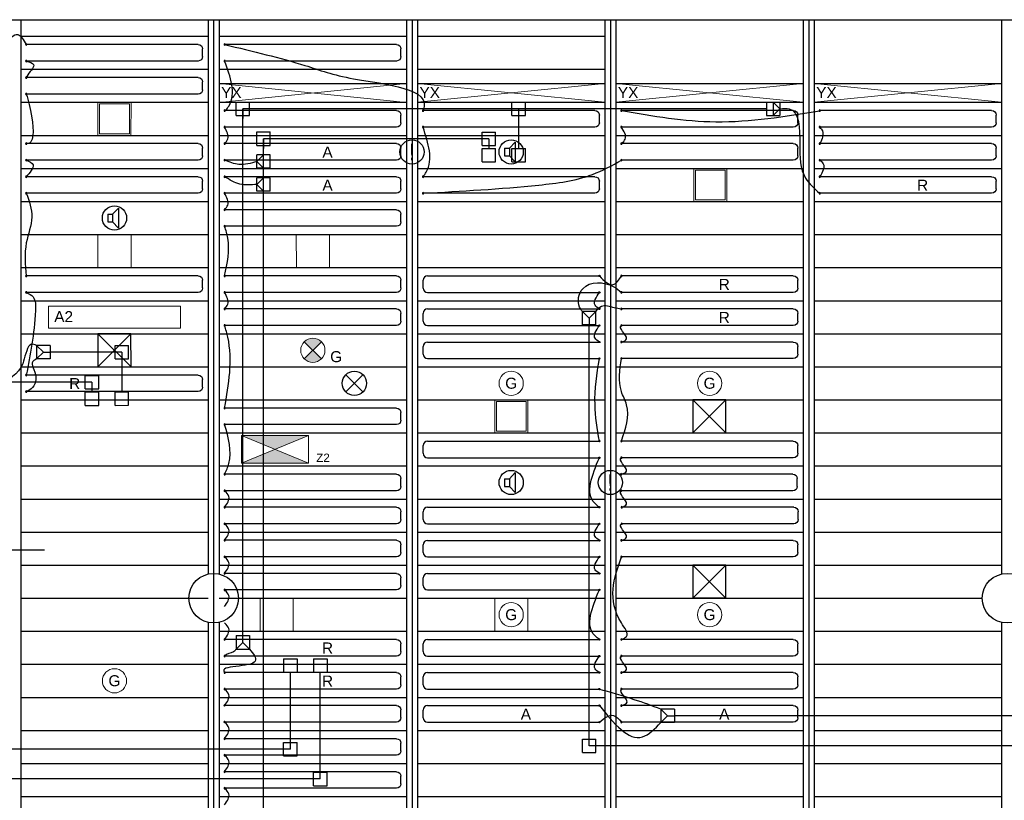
# Model space of a CAD drawing. Extents: x 7383 to 472120, y -558079 to -203000.
# Tile 13 of 29: x 230170 to 239105, y -275340 to -268256. Entities that reach past the tile are written whole.
import ezdxf

# ---------------------------------------------------------------- set-up
doc = ezdxf.new("R2010")
doc.units = 0
doc.header["$LTSCALE"] = 25
for name, color, linetype in [('0010CL', 2, 'CONTINUOUS'), ('KP-bandraster', 5, 'CONTINUOUS'), ('KP-GKW-CV', 8, 'CONTINUOUS'), ('KP-koppelingen', 6, 'CONTINUOUS'), ('KP-leidingen(aanvoer)', 5, 'CONTINUOUS'), ('KP-leidingen(retour)', 1, 'CONTINUOUS'), ('KP-Lucht aanvoer', 6, 'CONTINUOUS'), ('KP-Melders', 3, 'CONTINUOUS'), ('KP-Oppervlak', 3, 'CONTINUOUS'), ('KP-panelen', 1, 'CONTINUOUS'), ('KP-registers', 4, 'CONTINUOUS'), ('KP-slangen', 7, 'CONTINUOUS'), ('KP-tekst', 7, 'CONTINUOUS')]:
    doc.layers.add(name, color=color, linetype=linetype)
doc.layers.add('KP-Lucht retour', color=3, linetype='CONTINUOUS', lineweight=18)
doc.layers.add('KP-Verlichting', color=2, linetype='CONTINUOUS', lineweight=18)
doc.styles.add('arial', font='ARIAL.TTF')

# ---------------------------------------------------------------- blocks, each defined once
blk = doc.blocks.new('A$C54D27FF2')
at = {"layer": 'KP-Verlichting', "linetype": 'Continuous'}
h = blk.add_hatch(color=256, dxfattribs=at)
h.paths.add_polyline_path([(545.3, 275.7), (850, 150), (1154.7, 275.7)])
h.paths.add_polyline_path([(1154.7, 24.3), (850, 150), (545.3, 24.3)])
for p, q in [((545.3, 275.7), (1154.7, 275.7)), ((545.3, 24.3), (545.3, 275.7)), ((545.3, 24.3), (1154.7, 275.7)), ((545.3, 275.7), (1154.7, 24.3)), ((1154.7, 275.7), (1154.7, 24.3)), ((1154.7, 24.3), (545.3, 24.3))]:
    blk.add_line(p, q, dxfattribs=at)
at = {"layer": 'KP-Verlichting', "linetype": 'Continuous', "insert": (1285.6, 74.7), "char_height": 75, "attachment_point": 5, "style": 'arial'}
blk.add_mtext('\\A1;Z2', dxfattribs=at)
blk = doc.blocks.new('Register A')
at = {"layer": 'KP-registers', "linetype": 'Continuous'}
for p, q in [((50, 115), (50, 185)), ((90, 225), (1644, 225)), ((90, 75), (1644, 75))]:
    blk.add_line(p, q, dxfattribs=at)
for centre in [(1650, 225), (1650, 75)]:
    blk.add_circle(centre, 6, dxfattribs=at)
for centre, start, end in [((90, 185), 90, 180), ((90, 115), 180, 270)]:
    blk.add_arc(centre, 40, start, end, dxfattribs=at)

msp = doc.modelspace()

# ---------------------------------------------------------------- hatches: boundary and pattern name
at = {"layer": 'KP-Verlichting', "linetype": 'Continuous'}
h = msp.add_hatch(color=256, dxfattribs=at)
h.paths.add_polyline_path([(232752.4, -271177.9), (232830.2, -271255.7), (232908, -271177.9, 0.414214)])
h.paths.add_polyline_path([(232752.4, -271333.5, 0.414214), (232908, -271333.5), (232830.2, -271255.7)])

# ---------------------------------------------------------------- linework, layer by layer
at = {"layer": '0010CL', "linetype": 'Continuous'}
for p, q in [((231930.2, -268255.8), (231930.2, -280047.7)), ((233730.2, -268255.8), (233730.2, -279697.9)), ((235530.2, -268255.8), (235530.2, -279320.3)), ((237330.2, -268255.8), (237330.2, -278861.3))]:
    msp.add_line(p, q, dxfattribs=at)
at = {"layer": 'KP-bandraster', "linetype": 'Continuous'}
for p, q in [((230180.2, -268255.8), (230180.2, -280310.5)), ((231880.2, -268255.8), (231880.2, -273286.3)), ((231980.2, -268255.8), (231980.2, -273286.3)), ((233680.2, -268255.8), (233680.2, -279707.6)), ((233780.2, -268255.8), (233780.2, -279687.4)), ((235480.2, -268255.8), (235480.2, -279330.8)), ((235580.2, -268255.8), (235580.2, -279307.6)), ((237280.2, -268255.8), (237280.2, -278874)), ((237380.2, -268255.8), (237380.2, -278847.7)), ((239080.2, -268255.8), (239080.2, -273286.3)), ((231880.2, -273725.1), (231880.2, -279359.3)), ((231980.2, -273725.1), (231980.2, -279359.3)), ((239080.2, -273725.1), (239080.2, -277689.7))]:
    msp.add_line(p, q, dxfattribs=at)
for centre in [(231930.2, -273505.7), (239130.2, -273505.7)]:
    msp.add_circle(centre, 225, dxfattribs=at)
at = {"layer": 'KP-koppelingen', "linetype": 'Continuous'}
for p, q in [((232135.2, -269124.6), (232135.2, -269003)), ((232135.2, -269003), (232256.8, -269003)), ((232256.8, -269124.6), (232256.8, -269003)), ((234637, -269124.9), (234637, -269003.2)), ((234637, -269003.2), (234758.7, -269003.2)), ((234758.7, -269124.9), (234758.7, -269003.2)), ((236945.9, -269003.2), (236945.9, -269124.9)), ((236945.9, -269003.2), (237067.6, -269003.2)), ((237006.7, -269003.2), (237006.7, -269124.9)), ((237067.6, -269064.1), (237006.7, -269003.2)), ((237067.6, -269003.2), (237067.6, -269124.9)), ((237006.7, -269124.9), (237067.6, -269064.1)), ((232135.2, -269124.6), (232256.8, -269124.6)), ((234637, -269124.9), (234758.7, -269124.9)), ((236945.9, -269124.9), (237067.6, -269124.9)), ((232322.4, -269396.4), (232322.4, -269274.8)), ((232322.4, -269274.8), (232444, -269274.8)), ((232444, -269396.4), (232444, -269274.8)), ((234365.3, -269396.6), (234365.3, -269275)), ((234365.3, -269275), (234486.9, -269275)), ((234486.9, -269396.6), (234486.9, -269275)), ((232322.4, -269396.4), (232444, -269396.4)), ((234365.3, -269396.6), (234486.9, -269396.6)), ((234365.3, -269547), (234365.3, -269425.4)), ((234365.3, -269425.4), (234486.9, -269425.4)), ((234487, -269547), (234486.9, -269425.4)), ((234637.1, -269425.4), (234758.7, -269425.3)), ((234637.1, -269547), (234637.1, -269425.4)), ((234758.7, -269547), (234758.7, -269425.3)), ((232444, -269481.9), (232322.4, -269481.9)), ((232322.4, -269603.6), (232322.4, -269481.9)), ((232383.2, -269481.9), (232322.4, -269542.7)), ((232322.4, -269542.7), (232383.2, -269603.6)), ((232383.2, -269603.6), (232383.2, -269481.9)), ((232444, -269603.6), (232444, -269481.9)), ((234365.3, -269547), (234487, -269547)), ((234637.1, -269547), (234758.7, -269547)), ((232444, -269603.6), (232322.4, -269603.6)), ((232444, -269690.3), (232322.4, -269690.3)), ((232322.4, -269812), (232322.4, -269690.3)), ((232383.2, -269690.3), (232322.4, -269751.2)), ((232383.2, -269812), (232383.2, -269690.3)), ((232444, -269812), (232444, -269690.3)), ((232322.4, -269751.2), (232383.2, -269812)), ((232444, -269812), (232322.4, -269812)), ((235276.1, -271025.4), (235276.5, -270903.7)), ((235398.2, -270904.1), (235276.5, -270903.7)), ((235276.5, -270903.7), (235337.2, -270964.7)), ((235337.2, -270964.7), (235337, -271025.6)), ((235337.2, -270964.7), (235398.2, -270904.1)), ((235397.8, -271025.8), (235398.2, -270904.1)), ((235397.8, -271025.8), (235276.1, -271025.4)), ((230445.5, -271211.7), (230323.8, -271211.6)), ((230323.8, -271211.6), (230323.8, -271333.2)), ((230384.6, -271272.4), (230323.8, -271211.6)), ((230445.5, -271211.7), (230445.4, -271333.3)), ((231037, -271333.4), (231037, -271211.8)), ((231037, -271211.8), (231158.7, -271211.8)), ((231158.7, -271333.4), (231158.7, -271211.8)), ((230323.7, -271333.2), (230384.6, -271272.4)), ((230445.4, -271333.3), (230323.8, -271333.2)), ((230384.6, -271272.4), (230445.4, -271272.5)), ((231037, -271333.4), (231158.7, -271333.4)), ((230765.3, -271605.2), (230765.3, -271483.5)), ((230765.3, -271483.5), (230886.9, -271483.6)), ((230886.9, -271605.2), (230886.9, -271483.6)), ((230765.3, -271605.2), (230886.9, -271605.2)), ((230765.3, -271755.6), (230765.3, -271633.9)), ((230765.3, -271633.9), (230886.9, -271633.9)), ((230887, -271755.6), (230886.9, -271633.9)), ((231037.1, -271755.6), (231037.1, -271633.9)), ((231037.1, -271633.9), (231158.7, -271633.9)), ((231158.7, -271755.5), (231158.7, -271633.9)), ((230765.3, -271755.6), (230887, -271755.6)), ((231037.1, -271755.6), (231158.7, -271755.5)), ((232135.2, -273845.6), (232135.1, -273967.2)), ((232135.2, -273845.6), (232256.8, -273845.7)), ((232196, -273906.5), (232196, -273845.7)), ((232256.8, -273845.7), (232256.7, -273967.3)), ((232196, -273906.5), (232135.1, -273967.2)), ((232256.7, -273967.3), (232196, -273906.5)), ((232135.1, -273967.2), (232256.7, -273967.3)), ((232565.3, -274055.9), (232687, -274055.9)), ((232565.3, -274055.9), (232565.3, -274177.5)), ((232687, -274055.9), (232686.9, -274177.5)), ((232837.1, -274055.9), (232958.7, -274055.9)), ((232837.1, -274055.9), (232837.1, -274177.5)), ((232958.7, -274055.9), (232958.7, -274177.5)), ((232565.3, -274177.5), (232686.9, -274177.5)), ((232837.1, -274177.5), (232958.7, -274177.5)), ((235989.1, -274512.4), (235988.9, -274634)), ((236110.7, -274512.6), (235989.1, -274512.4)), ((236049.8, -274573.3), (235989.1, -274512.4)), ((236110.7, -274512.6), (236110.5, -274634.2)), ((235988.9, -274634), (236049.8, -274573.3)), ((236110.5, -274634.2), (235988.9, -274634)), ((236049.8, -274573.3), (236110.6, -274573.4)), ((232565.3, -274935.6), (232565.3, -274814)), ((232565.3, -274814), (232686.9, -274814)), ((232686.9, -274935.6), (232686.9, -274814)), ((235276.1, -274905.9), (235276.1, -274784.3)), ((235276.1, -274784.3), (235397.8, -274784.3)), ((235397.8, -274905.9), (235397.8, -274784.3)), ((235276.1, -274905.9), (235397.8, -274905.9)), ((232565.3, -274935.6), (232686.9, -274935.6)), ((232837, -275207.4), (232837, -275085.8)), ((232837, -275085.8), (232958.7, -275085.8)), ((232958.7, -275207.4), (232958.7, -275085.8)), ((232837, -275207.4), (232958.7, -275207.4))]:
    msp.add_line(p, q, dxfattribs=at)
at = {"layer": 'KP-leidingen(aanvoer)', "linetype": 'Continuous'}
for p, q in [((232196, -269063.8), (232196, -269153.4)), ((234426.1, -269335.8), (232383.2, -269335.6)), ((232383.2, -277195.9), (232383.2, -269335.6)), ((232383.2, -269335.6), (232383.2, -269425.1)), ((234426.1, -269335.8), (234426.1, -269425.4)), ((230826.1, -271544.4), (229854.1, -271544.3)), ((230826.1, -271544.4), (230826.1, -271633.9)), ((230396, -273070.5), (228558.3, -273070.3)), ((232626, -274874.8), (232626.1, -274177.5)), ((239769.3, -274573.8), (236110.6, -274573.4)), ((232626, -274874.8), (227949.8, -274874.3))]:
    msp.add_line(p, q, dxfattribs=at)
at = {"layer": 'KP-leidingen(retour)', "linetype": 'Continuous'}
for p, q in [((236945.9, -269064), (232196, -269063.8)), ((232196, -273845.7), (232196, -269063.8)), ((234697.8, -269064.1), (234697.9, -269425.3)), ((235337, -274845.1), (235337, -271025.6)), ((231097.8, -271272.6), (230445.4, -271272.6)), ((231097.8, -271272.6), (231097.9, -271633.9)), ((232897.8, -275146.6), (232897.9, -274177.5)), ((240041, -274845.6), (235337, -274845.1)), ((232897.8, -275146.6), (228137, -275146.1))]:
    msp.add_line(p, q, dxfattribs=at)
at = {"layer": 'KP-Lucht aanvoer', "linetype": 'Continuous'}
for p, q in [((230880.3, -271105.7), (230880.1, -271405.7)), ((230880.1, -271405.7), (231180, -271105.7)), ((231180, -271105.7), (230880.3, -271105.7)), ((230880.3, -271105.7), (231180.1, -271405.7)), ((231180.1, -271405.7), (231180, -271105.7)), ((230880.1, -271405.7), (231180.1, -271405.7)), ((236278.7, -271705.7), (236278.5, -272005.7)), ((236278.5, -272005.7), (236578.4, -271705.7)), ((236578.4, -271705.7), (236278.7, -271705.7)), ((236278.7, -271705.7), (236578.5, -272005.7)), ((236578.5, -272005.7), (236578.4, -271705.7)), ((236278.5, -272005.7), (236578.5, -272005.7)), ((236278.5, -273205.7), (236278.4, -273505.7)), ((236278.4, -273505.7), (236578.2, -273205.7)), ((236578.2, -273205.7), (236278.5, -273205.7)), ((236278.5, -273205.7), (236578.4, -273505.7)), ((236578.4, -273505.7), (236578.2, -273205.7)), ((236578.2, -273505.7), (236278.5, -273505.7))]:
    msp.add_line(p, q, dxfattribs=at)
at = {"layer": 'KP-Lucht retour', "linetype": 'Continuous'}
for p, q in [((230880.2, -269005.7), (231180.2, -269005.7)), ((230880.3, -269305.7), (230880.2, -269005.7)), ((230895.3, -269290.7), (230895.2, -269020.7)), ((230895.2, -269020.7), (231165.2, -269020.7)), ((231165.2, -269020.7), (231165, -269290.7)), ((231180.2, -269005.7), (231180, -269305.7)), ((230895.3, -269290.7), (231165, -269290.7)), ((231180, -269305.7), (230880.3, -269305.7)), ((236286.3, -269606.7), (236586.3, -269606.7)), ((236286.5, -269906.7), (236286.3, -269606.7)), ((236301.3, -269621.7), (236571.3, -269621.7)), ((236301.5, -269891.7), (236301.3, -269621.7)), ((236571.3, -269621.7), (236571.2, -269891.7)), ((236586.3, -269606.7), (236586.2, -269906.7)), ((236586.2, -269906.7), (236286.5, -269906.7)), ((236301.5, -269891.7), (236571.2, -269891.7)), ((230880.5, -270205.6, -2350), (231180.5, -270205.6, -2350)), ((230880.6, -270505.6, -2350), (230880.5, -270205.6, -2350)), ((231180.5, -270205.6, -2350), (231180.3, -270505.6, -2350)), ((232680.3, -270205.6, -2350), (232980.3, -270205.6, -2350)), ((232680.5, -270505.6, -2350), (232680.3, -270205.6, -2350)), ((232980.3, -270205.6, -2350), (232980.2, -270505.6, -2350)), ((231180.3, -270505.6, -2350), (230880.6, -270505.6, -2350)), ((232980.2, -270505.6, -2350), (232680.5, -270505.6, -2350)), ((234480.5, -271705.6, -2350), (234780.5, -271705.6, -2350)), ((234480.7, -272005.6, -2350), (234480.5, -271705.6, -2350)), ((234780.5, -271705.6, -2350), (234780.4, -272005.6, -2350)), ((234495.6, -271720.6, -2350), (234765.5, -271720.6, -2350)), ((234495.7, -271990.6, -2350), (234495.6, -271720.6, -2350)), ((234765.5, -271720.6, -2350), (234765.4, -271990.6, -2350)), ((234780.4, -272005.6, -2350), (234480.7, -272005.6, -2350)), ((234495.7, -271990.6, -2350), (234765.4, -271990.6, -2350)), ((232351.5, -273505.7, -2350), (232651.5, -273505.7, -2350)), ((232351.6, -273805.7, -2350), (232351.5, -273505.7, -2350)), ((232651.5, -273505.7, -2350), (232651.3, -273805.7, -2350)), ((234480.3, -273505.7, -2350), (234780.3, -273505.7, -2350)), ((234480.4, -273805.7, -2350), (234480.3, -273505.7, -2350)), ((234780.3, -273505.7, -2350), (234780.1, -273805.7, -2350)), ((232651.3, -273805.7, -2350), (232351.6, -273805.7, -2350)), ((234780.1, -273805.7, -2350), (234480.4, -273805.7, -2350))]:
    msp.add_line(p, q, dxfattribs=at)
at = {"layer": 'KP-Melders', "linetype": 'Continuous'}
for p, q in [((234613.3, -269421.3), (234665.4, -269365.9)), ((234665.4, -269365.9), (234665.4, -269546.6)), ((234570.3, -269421.3), (234613.3, -269421.3)), ((234570.3, -269421.3), (234570.3, -269491.3)), ((234613.3, -269421.3), (234613.3, -269491.3)), ((234570.3, -269491.3), (234613.3, -269491.3)), ((234570.3, -269491.3), (234613.3, -269491.3)), ((234613.3, -269491.3), (234665.4, -269546.6)), ((231013.3, -270021.3), (231065.4, -269965.9)), ((231065.4, -269965.9), (231065.4, -270146.6)), ((230970.3, -270021.3), (231013.3, -270021.3)), ((230970.3, -270021.3), (230970.3, -270091.3)), ((230970.3, -270091.3), (231013.3, -270091.3)), ((230970.3, -270091.3), (231013.3, -270091.3)), ((231013.3, -270021.3), (231013.3, -270091.3)), ((231013.3, -270091.3), (231065.4, -270146.6)), ((233129.8, -271633.5), (233285.3, -271477.9)), ((233129.8, -271477.9), (233285.3, -271633.5)), ((234613.3, -272421.3), (234665.4, -272365.9)), ((234665.4, -272365.9), (234665.4, -272546.6)), ((234570.3, -272421.3), (234613.3, -272421.3)), ((234570.3, -272421.3), (234570.3, -272491.3)), ((234570.3, -272491.3), (234613.3, -272491.3)), ((234570.3, -272491.3), (234613.3, -272491.3)), ((234613.3, -272421.3), (234613.3, -272491.3)), ((234613.3, -272491.3), (234665.4, -272546.6))]:
    msp.add_line(p, q, dxfattribs=at)
for centre in [(233730.1, -269455.7), (234630.2, -269455.7), (231030.2, -270055.7), (233207.6, -271555.7), (234630.2, -272455.7), (235530.2, -272455.7)]:
    msp.add_circle(centre, 110, dxfattribs=at)
at = {"layer": 'KP-Oppervlak', "linetype": 'Continuous'}
msp.add_line((213980.4, -268255.7), (246780.2, -268255.8), dxfattribs=at)
at = {"layer": 'KP-panelen', "linetype": 'Continuous'}
for p, q in [((230180.2, -268405.7), (231880.2, -268405.7)), ((231980.2, -268405.7), (233680.2, -268405.7)), ((233780.2, -268405.7), (235480.2, -268405.7)), ((230180.2, -268705.7), (231880.2, -268705.7)), ((231980.2, -268705.7), (233680.2, -268705.7)), ((233780.2, -268705.7), (235480.2, -268705.7)), ((231977.8, -268834.7), (233677.8, -268834.7)), ((233777.8, -268834.6), (235477.8, -268834.6)), ((235577.8, -268834.6), (237277.8, -268834.6)), ((237377.8, -268834.6), (239077.8, -268834.6)), ((230180.2, -269005.7), (231880.2, -269005.7)), ((231977.8, -269004.7), (233677.8, -269004.7)), ((231980.2, -269005.7), (233680.2, -269005.7)), ((233777.8, -269004.6), (235477.8, -269004.6)), ((233780.2, -269005.7), (235480.2, -269005.7)), ((235577.8, -269004.6), (237277.8, -269004.6)), ((235580.2, -269005.7), (237280.2, -269005.7)), ((237377.8, -269004.6), (239077.8, -269004.6)), ((237380.2, -269005.7), (239080.2, -269005.7)), ((230180.2, -269305.7), (231880.2, -269305.7)), ((231980.2, -269305.7), (233680.2, -269305.7)), ((233780.2, -269305.7), (235480.2, -269305.7)), ((235580.2, -269305.7), (237280.2, -269305.7)), ((237380.2, -269305.7), (239080.2, -269305.7)), ((230180.2, -269605.7), (231880.2, -269605.7)), ((231980.2, -269605.7), (233680.2, -269605.7)), ((233780.2, -269605.7), (235480.2, -269605.7)), ((235580.2, -269605.7), (237280.2, -269605.7)), ((237380.2, -269605.7), (239080.2, -269605.7)), ((230180.2, -269905.7), (231880.2, -269905.7)), ((231980.2, -269905.7), (233680.2, -269905.7)), ((233780.2, -269905.7), (235480.2, -269905.7)), ((235580.2, -269905.7), (237280.2, -269905.7)), ((237380.2, -269905.7), (239080.2, -269905.7)), ((230180.2, -270205.7), (231880.2, -270205.7)), ((231980.2, -270205.7), (233680.2, -270205.7)), ((233780.2, -270205.7), (235480.2, -270205.7)), ((235580.2, -270205.7), (237280.2, -270205.7)), ((237380.2, -270205.7), (239080.2, -270205.7)), ((230180.2, -270505.7), (231880.2, -270505.7)), ((231980.2, -270505.7), (233680.2, -270505.7)), ((233780.2, -270505.7), (235480.2, -270505.7)), ((235580.2, -270505.7), (237280.2, -270505.7)), ((237380.2, -270505.7), (239080.2, -270505.7)), ((230180.2, -270805.7), (231880.2, -270805.7)), ((231980.2, -270805.7), (233680.2, -270805.7)), ((233780.2, -270805.7), (235480.2, -270805.7)), ((235580.2, -270805.7), (237280.2, -270805.7)), ((237380.2, -270805.7), (239080.2, -270805.7)), ((230180.2, -271105.7), (231880.2, -271105.7)), ((231980.2, -271105.7), (233680.2, -271105.7)), ((233780.2, -271105.7), (235480.2, -271105.7)), ((235580.2, -271105.7), (237280.2, -271105.7)), ((237380.2, -271105.7), (239080.2, -271105.7)), ((230180.2, -271405.7), (231880.2, -271405.7)), ((231980.2, -271405.7), (233680.2, -271405.7)), ((233780.2, -271405.7), (235480.2, -271405.7)), ((235580.2, -271405.7), (237280.2, -271405.7)), ((237380.2, -271405.7), (239080.2, -271405.7)), ((230180.2, -271705.7), (231880.2, -271705.7)), ((231980.2, -271705.7), (233680.2, -271705.7)), ((233780.2, -271705.7), (235480.2, -271705.7)), ((235580.2, -271705.7), (237280.2, -271705.7)), ((237380.2, -271705.7), (239080.2, -271705.7)), ((230180.2, -272005.7), (231880.2, -272005.7)), ((231980.2, -272005.7), (233680.2, -272005.7)), ((233780.2, -272005.7), (235480.2, -272005.7)), ((235580.2, -272005.7), (237280.2, -272005.7)), ((237380.2, -272005.7), (239080.2, -272005.7)), ((230180.2, -272305.7), (231880.2, -272305.7)), ((231980.2, -272305.7), (233680.2, -272305.7)), ((233780.2, -272305.7), (235480.2, -272305.7)), ((235580.2, -272305.7), (237280.2, -272305.7)), ((237380.2, -272305.7), (239080.2, -272305.7)), ((230180.2, -272605.7), (231880.2, -272605.7)), ((231980.2, -272605.7), (233680.2, -272605.7)), ((233780.2, -272605.7), (235480.2, -272605.7)), ((235580.2, -272605.7), (237280.2, -272605.7)), ((237380.2, -272605.7), (239080.2, -272605.7)), ((230180.2, -272905.7), (231880.2, -272905.7)), ((231980.2, -272905.7), (233680.2, -272905.7)), ((233780.2, -272905.7), (235480.2, -272905.7)), ((235580.2, -272905.7), (237280.2, -272905.7)), ((237380.2, -272905.7), (239080.2, -272905.7)), ((230180.2, -273205.7), (231880.2, -273205.7)), ((231980.2, -273205.7), (233680.2, -273205.7)), ((233780.2, -273205.7), (235480.2, -273205.7)), ((235580.2, -273205.7), (237280.2, -273205.7)), ((237380.2, -273205.7), (239080.2, -273205.7)), ((230180.2, -273505.7), (231880.2, -273505.7)), ((231980.2, -273505.7), (233680.2, -273505.7)), ((233780.2, -273505.7), (235480.2, -273505.7)), ((235580.2, -273505.7), (237280.2, -273505.7)), ((237380.2, -273505.7), (238905.2, -273505.7)), ((230180.2, -273805.7), (231880.2, -273805.7)), ((231980.2, -273805.7), (233680.2, -273805.7)), ((233780.2, -273805.7), (235480.2, -273805.7)), ((235580.2, -273805.7), (237280.2, -273805.7)), ((237380.2, -273805.7), (239080.2, -273805.7)), ((230180.2, -274105.7), (231880.2, -274105.7)), ((231980.2, -274105.7), (233680.2, -274105.7)), ((233780.2, -274105.7), (235480.2, -274105.7)), ((235580.2, -274105.7), (237280.2, -274105.7)), ((237380.2, -274105.7), (239080.2, -274105.7)), ((230180.2, -274405.7), (231880.2, -274405.7)), ((231980.2, -274405.7), (233680.2, -274405.7)), ((233780.2, -274405.7), (235480.2, -274405.7)), ((235580.2, -274405.7), (237280.2, -274405.7)), ((237380.2, -274405.7), (239080.2, -274405.7)), ((230180.2, -274705.7), (231880.2, -274705.7)), ((231980.2, -274705.7), (233680.2, -274705.7)), ((233780.2, -274705.7), (235480.2, -274705.7)), ((235580.2, -274705.7), (237280.2, -274705.7)), ((237380.2, -274705.7), (239080.2, -274705.7)), ((230180.2, -275005.7), (231880.2, -275005.7)), ((231980.2, -275005.7), (233680.2, -275005.7)), ((233780.2, -275005.7), (235480.2, -275005.7)), ((235580.2, -275005.7), (237280.2, -275005.7)), ((237380.2, -275005.7), (239080.2, -275005.7)), ((230180.2, -275305.7), (231880.2, -275305.7)), ((231980.2, -275305.7), (233680.2, -275305.7)), ((233780.2, -275305.7), (235480.2, -275305.7)), ((235580.2, -275305.7), (237280.2, -275305.7)), ((237380.2, -275305.7), (239080.2, -275305.7))]:
    msp.add_line(p, q, dxfattribs=at)
at = {"layer": 'KP-slangen', "linetype": 'Continuous'}
for points in [[(230030.2, -268480.7), (230153.4, -268391.2), (230230.2, -268480.7)], [(232030, -268480.7), (232758.6, -268671.2), (233199.6, -268791.6), (233830, -269080.7), (233824, -269093.1)], [(230230.2, -268630.7), (230295.6, -268663), (230234.3, -268771.7), (230230.2, -268780.8)], [(232040.8, -269079.7), (232069.7, -269037.3), (232030, -268630.7)], [(230230.2, -268930.7), (230280.6, -269146.4), (230230.2, -269380.7), (230224.2, -269379.3)], [(235630.6, -269081.3), (236486.7, -269181.6), (237429.8, -269082.7)], [(237067.6, -269064.1), (237153.7, -269064.1), (237249.7, -269379), (237301.5, -269693.4), (237429.1, -269831)], [(232030, -269380.7), (232058.9, -269338.3), (232030, -269230.7)], [(233830, -269680.7), (233858.9, -269638.3), (233830, -269230.7)], [(235630.6, -269379.2), (235665, -269339.1), (235629.1, -269228.8)], [(237431.6, -269230.5), (237454.5, -269264.9), (237431.6, -269380.9)], [(230230.2, -269530.7), (230291.4, -269572), (230230.2, -269680.7), (230226, -269686.4)], [(232322.4, -269542.7), (232160.1, -269569.9), (232030, -269530.7)], [(233830, -269830.7), (234881.2, -269756.2), (235367.7, -269660.4), (235631.1, -269531.4)], [(237431.6, -269529.9), (237461.7, -269562.8), (237430.1, -269681.7)], [(232322.4, -269751.2), (232168.2, -269748.4), (232030, -269680.7)], [(230230.2, -269830.7), (230280.6, -270046.4), (230230.2, -270280.7), (230230.2, -270580.7)], [(232030, -269980.7), (232058.9, -269938.3), (232030, -269830.7)], [(232030, -270580.7), (232058.9, -270238.3), (232030, -270130.7)], [(235276.5, -270903.7), (235251.1, -270863.4), (235279.4, -270697), (235560.4, -270678.8), (235630.2, -270730.8)], [(235430.2, -270580.8), (235555.6, -270659.8), (235630.2, -270580.8)], [(230230.2, -270730.7), (230291.4, -270772), (230312.6, -270896.4), (230230.2, -271480.7)], [(232030, -270880.7), (232058.9, -270838.3), (232030, -270730.7)], [(235430.2, -270880.8), (235390.6, -270847.3), (235430.2, -270730.8)], [(235398.2, -270904.1), (235448.2, -270855.5), (235564.9, -270868), (235630.2, -270880.8)], [(232030, -271780.7), (232058.9, -271138.3), (232030, -271030.7)], [(235430.2, -271180.8), (235390.6, -271147.3), (235430.2, -271030.8)], [(235630.2, -271180.8), (235676.7, -271152.3), (235630.2, -271030.8), (235630.7, -271030.6)], [(230323.8, -271211.6), (230276.3, -271200.6), (230233.4, -271259.6), (230158.4, -271443.5), (230030.2, -271630.7), (230035.1, -271634.6)], [(230323.8, -271333.2), (230283.4, -271368.5), (230299.5, -271431), (230287, -271593.5), (230230.2, -271630.7)], [(235430.2, -272080.8), (235390.6, -271747.3), (235430.2, -271330.8)], [(235630.2, -272080.8), (235676.7, -271752.3), (235630.2, -271630.8), (235630.2, -271330.8)], [(232030, -272380.7), (232068.2, -272282.3), (232030, -271930.7)], [(235430.2, -272680.8), (235390.6, -272647.3), (235430.2, -272230.8)], [(235630.2, -272380.8), (235676.7, -272352.3), (235630.2, -272230.8), (235630.7, -272230.6)], [(232030, -272680.7), (232068.2, -272582.3), (232030, -272530.7)], [(235630.2, -272680.8), (235676.7, -272652.3), (235630.2, -272530.8), (235630.7, -272530.6)], [(232030, -272980.7), (232068.2, -272882.3), (232030, -272830.7)], [(235430.2, -272980.8), (235390.6, -272947.3), (235430.2, -272830.8)], [(235630.2, -272980.8), (235676.7, -272952.3), (235630.2, -272830.8), (235630.7, -272830.6)], [(232030, -273280.7), (232068.2, -273182.3), (232030, -273130.7)], [(235430.2, -273280.8), (235390.6, -273247.3), (235430.2, -273130.8)], [(235630.2, -273880.8), (235676.7, -273852.3), (235630.2, -273730.8), (235630.2, -273130.8)], [(232030, -273580.7), (232068.2, -273482.3), (232030, -273430.7)], [(235430.2, -273880.8), (235390.6, -273847.3), (235430.2, -273430.8)], [(232030, -273880.7), (232068.2, -273782.3), (232030, -273730.7)], [(232256.7, -273967.3), (232308.1, -274075.9), (232028.8, -274179.5), (232031.5, -274182.4)], [(232135.1, -273967.2), (232111.2, -273991.2), (232030, -274030.7), (232027.7, -274034.8)], [(235430.2, -274180.8), (235390.6, -274147.3), (235430.2, -274030.8)], [(235630.2, -274180.8), (235676.7, -274152.3), (235630.2, -274030.8), (235630.7, -274030.6)], [(232030, -274480.7), (232068.2, -274382.3), (232030, -274330.7)], [(235989.1, -274512.4), (235747.3, -274427.3), (235424.2, -274330.8)], [(235630.2, -274480.8), (235681.5, -274448.7), (235630.2, -274330.8), (235632.2, -274328.7)], [(235430.2, -274480.8), (235821.3, -274764.3), (235988.9, -274634)], [(235430.2, -274630.8), (235558.9, -274569.7), (235630.2, -274630.8)], [(232030, -274780.7), (232068.2, -274682.3), (232030, -274630.7)], [(232030, -275080.7), (232068.2, -274982.3), (232030, -274930.7)], [(232030, -275380.7), (232068.2, -275282.3), (232030, -275230.7)]]:
    msp.add_spline(points, degree=3, dxfattribs=at)
at = {"layer": 'KP-Verlichting', "linetype": 'Continuous'}
for p, q in [((231980.2, -269005.8), (233680.2, -268835.8)), ((231980.2, -268835.8), (233680.2, -269005.8)), ((233780.2, -269005.7), (235480.2, -268835.7)), ((233780.2, -268835.7), (235480.2, -269005.7)), ((235580.2, -269005.7), (237280.2, -268835.7)), ((235580.2, -268835.7), (237280.2, -269005.7)), ((237380.2, -269005.7), (239080.2, -268835.7)), ((237380.2, -268835.7), (239080.2, -269005.7)), ((230430.2, -270855.7), (231630.2, -270855.7)), ((230430.2, -270855.7), (230430.2, -271055.7)), ((231630.2, -270855.7), (231630.2, -271055.7)), ((230430.2, -271055.7), (231630.2, -271055.7)), ((232908, -271333.5), (232752.4, -271177.9)), ((232752.4, -271333.5), (232908, -271177.9))]:
    msp.add_line(p, q, dxfattribs=at)
for centre in [(232830.2, -271255.7), (234630.2, -271555.7), (236430.2, -271555.7), (234630.2, -273655.7), (236430.2, -273655.7), (231030.2, -274255.7)]:
    msp.add_circle(centre, 110, dxfattribs=at)

# ---------------------------------------------------------------- block references
at = {"layer": 'KP-GKW-CV', "linetype": 'Continuous'}
msp.add_blockref('A$C54D27FF2', (231637.3, -272305.7), dxfattribs=at)
at = {"layer": 'KP-registers', "linetype": 'Continuous', "xscale": -1}
for p in [(231880.2, -268705.7), (233680, -268705.7), (231880.2, -269005.8), (233680, -269305.7), (235480, -269305.7), (237280, -269305.7), (239080, -269305.7), (231880.2, -269605.7), (233680, -269605.7), (237280, -269605.7), (239080, -269605.7), (231880.2, -269905.7), (233680, -269905.7), (235480, -269905.7), (239080, -269905.7), (233680, -270205.7), (231880.2, -270805.7), (233680, -270805.7), (237280.2, -270805.8), (233680, -271105.7), (237280.2, -271105.8), (237280.2, -271405.8), (231880.2, -271705.7), (233680, -272005.7), (237280.2, -272305.8), (233680, -272605.7), (237276.6, -272605.8), (233680, -272905.7), (237283.7, -272905.8), (233680, -273205.7), (237280.2, -273205.8), (233680, -273505.7), (233680, -274105.7), (237280.2, -274105.8), (233680, -274405.7), (237280.2, -274405.8), (233678.8, -274704.5), (237280.2, -274705.8), (233680, -275005.7), (233680, -275305.7)]:
    msp.add_blockref('Register A', p, dxfattribs=at)
at = {"layer": 'KP-registers', "linetype": 'Continuous'}
for p in [(233780.2, -270805.8), (233780.2, -271105.8), (233780.2, -271405.8), (233780.2, -272305.8), (233780.2, -272905.8), (233780.2, -273205.8), (233780.2, -273505.8), (233780.2, -274105.8), (233780.2, -274405.8), (233780.2, -274705.8)]:
    msp.add_blockref('Register A', p, dxfattribs=at)

# ---------------------------------------------------------------- texts
at = {"layer": 'KP-Melders', "linetype": 'Continuous', "char_height": 150, "attachment_point": 5, "style": 'arial'}
for insert in [(233730.1, -269455.7), (235530.2, -272455.7)]:
    msp.add_mtext('\\A1;!', dxfattribs=dict(at, insert=insert))
at = {"layer": 'KP-tekst', "linetype": 'Continuous', "char_height": 100, "attachment_point": 5, "style": 'arial'}
for s, insert in [('\\A1;A', (232963.5, -269457.8)), ('\\A1;A', (232963.5, -269757.8)), ('\\A1;R', (238363.5, -269757.8)), ('\\A1;R', (236563.5, -270657.8)), ('\\A1;R', (236563.5, -270957.8)), ('\\A1;R', (230669.3, -271557.8)), ('\\A1;R', (232963.5, -273957.8)), ('\\A1;R', (232963.5, -274257.8)), ('\\A1;A', (234763.5, -274557.8)), ('\\A1;A', (236563.5, -274557.8))]:
    msp.add_mtext(s, dxfattribs=dict(at, insert=insert))
at = {"layer": 'KP-Verlichting', "linetype": 'Continuous', "char_height": 100, "attachment_point": 5, "style": 'arial'}
for s, insert in [('\\A1;YX', (232091, -268916.9)), ('\\A1;YX', (233891, -268916.9)), ('\\A1;YX', (235691, -268916.9)), ('\\A1;YX', (237491, -268916.9)), ('\\A1;A2', (230568.8, -270950.6)), ('\\A1;G', (233041.6, -271314.3)), ('\\A1;G', (234630.2, -271555.7)), ('\\A1;G', (236430.2, -271555.7)), ('\\A1;G', (234630.2, -273655.7)), ('\\A1;G', (236430.2, -273655.7)), ('\\A1;G', (231030.2, -274255.7))]:
    msp.add_mtext(s, dxfattribs=dict(at, insert=insert))

doc.saveas('drawing.dxf')
